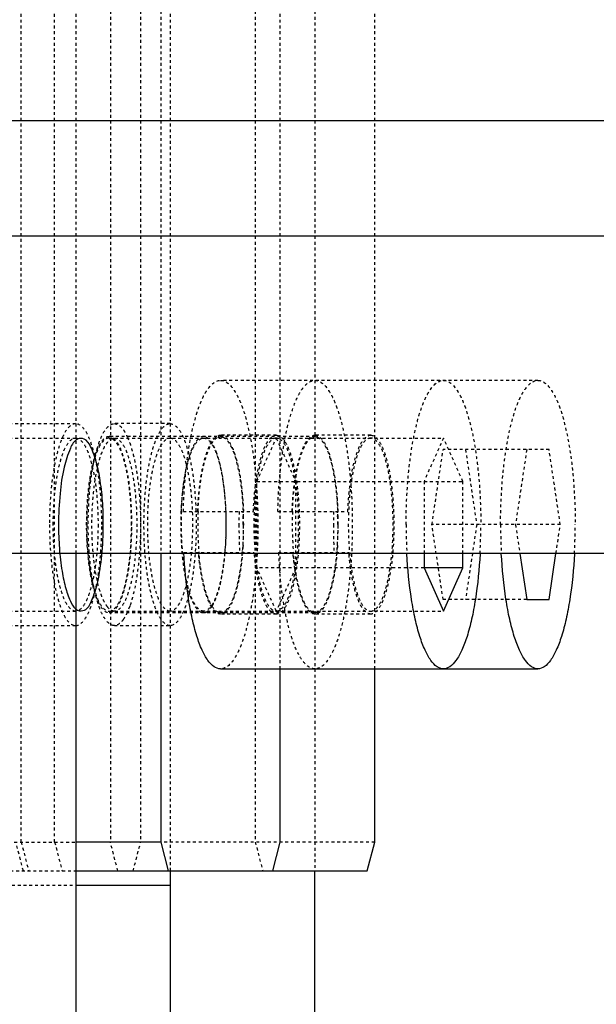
# Model space of a CAD drawing. Header units: millimetres. Extents: x -24622 to 2314, y -1603 to 2287.
# Tile 83 of 236: x -2674 to -2654, y 1404 to 1438. Entities that reach past the tile are written whole.
import ezdxf
from ezdxf.lldxf.tags import DXFTag

# ---------------------------------------------------------------- set-up
doc = ezdxf.new("R2010")
doc.units = ezdxf.units.MM
doc.linetypes.add('HIDDEN', pattern=[0.2, 0.1, -0.1])
doc.layers.add('DEFAULT_2', color=8, linetype='HIDDEN')
tags = doc.linetypes.add('CENTER', pattern=[2, 1.25, -0.25, 0.25, -0.25]).pattern_tags.tags
tags[10:11] = [DXFTag(74, 4), DXFTag(75, 0), DXFTag(340, '0'), DXFTag(46, 1.0), DXFTag(50, 0.0), DXFTag(44, 0.0), DXFTag(45, 0.0)]
tags[8:9] = [DXFTag(74, 4), DXFTag(75, 0), DXFTag(340, '0'), DXFTag(46, 1.0), DXFTag(50, 0.0), DXFTag(44, 0.0), DXFTag(45, 0.0)]
tags[6:7] = [DXFTag(74, 4), DXFTag(75, 0), DXFTag(340, '0'), DXFTag(46, 1.0), DXFTag(50, 0.0), DXFTag(44, 0.0), DXFTag(45, 0.0)]
tags[4:5] = [DXFTag(74, 4), DXFTag(75, 0), DXFTag(340, '0'), DXFTag(46, 1.0), DXFTag(50, 0.0), DXFTag(44, 0.0), DXFTag(45, 0.0)]
doc.dimstyles.new('副本 22', dxfattribs={"dimtxt": 24, "dimasz": 12, "dimexe": 2.1, "dimexo": 2.7, "dimgap": 2, "dimtad": 0, "dimtxsty": 'Standard', "dimblk": 'OPEN30', "dimcen": 0, "dimclrd": 5, "dimclre": 3, "dimclrt": 256, "dimadec": 0, "dimazin": 2, "dimtm": 1e-09, "dimtfac": 0.6, "dimtofl": 0, "dimtmove": 0, "dimatfit": 3, "dimldrblk": 'OPEN30', "dimfxl": 0, "dimtolj": 1, "dimarcsym": 0})

# ---------------------------------------------------------------- blocks, each defined once
blk = doc.blocks.new('_Open30')
at = {"color": 0, "linetype": 'ByBlock', "lineweight": -2}
for p, q in [((-1, 0.2679), (0, 0)), ((0, 0), (-1, -0.2679)), ((0, 0), (-1, 0))]:
    blk.add_line(p, q, dxfattribs=at)
blk = doc.blocks.new('*D99')
at = {"color": 3, "linetype": 'ByBlock', "lineweight": -2}
for p, q in [((-2583.808, 1416.715), (-2583.808, 1275.49)), ((-2663.808, 1317.715), (-2663.808, 1275.49))]:
    blk.add_line(p, q, dxfattribs=at)
at = {"color": 5, "linetype": 'ByBlock', "lineweight": -2}
for p, q in [((-2651.808, 1277.59), (-2643.808, 1277.59)), ((-2595.808, 1277.59), (-2603.808, 1277.59))]:
    blk.add_line(p, q, dxfattribs=at)
at = {"layer": 'Defpoints', "color": 0, "linetype": 'ByBlock'}
for p in [(-2583.808, 1419.415), (-2663.808, 1320.415), (-2663.808, 1277.59)]:
    blk.add_point(p, dxfattribs=at)
at = {"color": 5, "linetype": 'ByBlock', "lineweight": -2, "xscale": 12, "yscale": 12, "zscale": 12, "rotation": 180}
blk.add_blockref('_Open30', (-2663.808, 1277.59), dxfattribs=at)
at = {"color": 5, "linetype": 'ByBlock', "lineweight": -2, "xscale": 12, "yscale": 12, "zscale": 12}
blk.add_blockref('_Open30', (-2583.808, 1277.59), dxfattribs=at)
at = {"linetype": 'ByBlock', "insert": (-2623.808, 1277.59), "char_height": 24, "attachment_point": 5}
blk.add_mtext('\\A1;80', dxfattribs=at)
blk = doc.blocks.new('*D100')
at = {"color": 3, "linetype": 'ByBlock', "lineweight": -2}
for p, q in [((-2933.808, 1416.715), (-2933.808, 1249.472)), ((-2583.808, 1416.715), (-2583.808, 1249.472))]:
    blk.add_line(p, q, dxfattribs=at)
at = {"color": 5, "linetype": 'ByBlock', "lineweight": -2}
for p, q in [((-2921.808, 1251.572), (-2790.808, 1251.572)), ((-2595.808, 1251.572), (-2726.808, 1251.572))]:
    blk.add_line(p, q, dxfattribs=at)
at = {"layer": 'Defpoints', "color": 0, "linetype": 'ByBlock'}
for p in [(-2933.808, 1419.415), (-2583.808, 1419.415), (-2933.808, 1251.572)]:
    blk.add_point(p, dxfattribs=at)
at = {"color": 5, "linetype": 'ByBlock', "lineweight": -2, "xscale": 12, "yscale": 12, "zscale": 12, "rotation": 180}
blk.add_blockref('_Open30', (-2933.808, 1251.572), dxfattribs=at)
at = {"color": 5, "linetype": 'ByBlock', "lineweight": -2, "xscale": 12, "yscale": 12, "zscale": 12}
blk.add_blockref('_Open30', (-2583.808, 1251.572), dxfattribs=at)
at = {"linetype": 'ByBlock', "insert": (-2758.808, 1251.572), "char_height": 24, "attachment_point": 5}
blk.add_mtext('\\A1;350', dxfattribs=at)
blk = doc.blocks.new('*D101')
at = {"color": 5, "linetype": 'ByBlock', "lineweight": -2}
for p, q in [((-2528.335, 1434.415), (-2528.335, 1446.415)), ((-2528.335, 1322.415), (-2528.335, 1422.415))]:
    blk.add_line(p, q, dxfattribs=at)
at = {"color": 3, "linetype": 'ByBlock', "lineweight": -2}
for p, q in [((-2581.108, 1434.415), (-2526.235, 1434.415)), ((-2671.108, 1310.415), (-2526.235, 1310.415))]:
    blk.add_line(p, q, dxfattribs=at)
at = {"layer": 'Defpoints', "color": 0, "linetype": 'ByBlock'}
for p in [(-2583.808, 1434.415), (-2528.335, 1434.415), (-2673.808, 1310.415)]:
    blk.add_point(p, dxfattribs=at)
at = {"color": 5, "linetype": 'ByBlock', "lineweight": -2, "xscale": 12, "yscale": 12, "zscale": 12}
for p, rotation in [((-2528.335, 1434.415), 90), ((-2528.335, 1310.415), 270)]:
    blk.add_blockref('_Open30', p, dxfattribs=dict(at, rotation=rotation))
at = {"linetype": 'ByBlock', "insert": (-2528.335, 1508.415), "char_height": 24, "attachment_point": 5, "rotation": 90}
blk.add_mtext('\\A1;124%%P15', dxfattribs=at)

msp = doc.modelspace()

# ---------------------------------------------------------------- linework, layer by layer
at = {"color": 1, "linetype": 'CENTER', "ltscale": 71.12}
msp.add_line((-2583.808, 1434.415), (-2933.808, 1434.415), dxfattribs=at)
at = {"color": 7, "linetype": 'Continuous'}
for p, q in [((-2583.808, 1430.415), (-2933.808, 1430.415)), ((-2583.808, 1419.415), (-2933.808, 1419.415)), ((-2672.074, 1403.415), (-2672.074, 1419.415)), ((-2669.144, 1419.415), (-2669.144, 1409.415)), ((-2660.019, 1419.415), (-2660.019, 1418.915)), ((-2658.674, 1418.915), (-2658.674, 1419.415)), ((-2656.699, 1419.415), (-2656.46, 1417.817)), ((-2655.684, 1417.817), (-2655.445, 1419.415)), ((-2658.674, 1418.915), (-2660.019, 1418.915)), ((-2660.019, 1418.915), (-2659.346, 1417.415)), ((-2659.346, 1417.415), (-2658.674, 1418.915)), ((-2656.46, 1417.817), (-2655.684, 1417.817)), ((-2667.074, 1415.415), (-2656.072, 1415.415)), ((-2665.003, 1409.415), (-2665.003, 1415.415)), ((-2661.729, 1409.415), (-2661.729, 1415.415)), ((-2669.144, 1409.415), (-2672.074, 1409.415)), ((-2669.144, 1409.415), (-2668.886, 1408.415)), ((-2665.262, 1408.415), (-2665.003, 1409.415)), ((-2661.988, 1408.415), (-2661.729, 1409.415)), ((-2672.074, 1408.415), (-2661.988, 1408.415)), ((-2668.808, 1392.415), (-2668.808, 1408.415)), ((-2663.808, 1320.415), (-2663.808, 1408.415)), ((-2672.074, 1407.915), (-2668.808, 1407.915))]:
    msp.add_line(p, q, dxfattribs=at)
for points, start_tangent, end_tangent in [([(-2671.137, 1420.415), (-2671.166, 1421.235), (-2671.26, 1422.033), (-2671.391, 1422.634), (-2671.58, 1423.125), (-2671.797, 1423.382), (-2672.037, 1423.377), (-2672.28, 1423.061), (-2672.495, 1422.403), (-2672.638, 1421.491), (-2672.69, 1420.415)], (0, 1), (0, -1)), ([(-2672.69, 1420.415), (-2672.66, 1419.596), (-2672.567, 1418.798), (-2672.436, 1418.197), (-2672.247, 1417.706), (-2672.03, 1417.449), (-2671.79, 1417.453), (-2671.547, 1417.77), (-2671.332, 1418.428), (-2671.189, 1419.34), (-2671.137, 1420.415)], (0, -1), (0, 1)), ([(-2667.073, 1415.415), (-2667.295, 1415.489), (-2667.51, 1415.708), (-2667.712, 1416.065), (-2667.895, 1416.552), (-2668.054, 1417.152), (-2668.184, 1417.848), (-2668.343, 1419.445)], (-1, -0.00068), (-0.051116, 0.998693)), ([(-2659.346, 1415.416), (-2659.567, 1415.488), (-2659.78, 1415.705), (-2659.981, 1416.059), (-2660.164, 1416.54), (-2660.323, 1417.134), (-2660.453, 1417.823), (-2660.614, 1419.407)], (-1, 0), (-0.053132, 0.998588)), ([(-2658.079, 1419.407), (-2658.24, 1417.823), (-2658.37, 1417.134), (-2658.529, 1416.54), (-2658.712, 1416.059), (-2658.913, 1415.705), (-2659.126, 1415.488), (-2659.346, 1415.416)], (-0.053132, -0.998588), (-1, 0)), ([(-2656.072, 1415.416), (-2656.292, 1415.488), (-2656.506, 1415.705), (-2656.707, 1416.059), (-2656.89, 1416.54), (-2657.049, 1417.134), (-2657.179, 1417.823), (-2657.34, 1419.407)], (-1, 0), (-0.053132, 0.998588)), ([(-2654.805, 1419.407), (-2654.966, 1417.823), (-2655.096, 1417.134), (-2655.255, 1416.54), (-2655.437, 1416.059), (-2655.638, 1415.705), (-2655.852, 1415.488), (-2656.072, 1415.416)], (-0.053132, -0.998588), (-1, 0))]:
    msp.add_spline(points, degree=3, dxfattribs=dict(at, start_tangent=start_tangent, end_tangent=end_tangent))
at = {"layer": 'DEFAULT_2', "color": 8, "linetype": 'HIDDEN'}
for p, q in [((-2668.808, 1408.415), (-2668.808, 1460.415)), ((-2663.808, 1460.415), (-2663.808, 1408.415)), ((-2673.984, 1409.415), (-2673.984, 1459.415)), ((-2672.825, 1409.415), (-2672.825, 1459.415)), ((-2670.893, 1459.415), (-2670.893, 1409.415)), ((-2669.843, 1459.415), (-2669.843, 1409.415)), ((-2665.87, 1459.415), (-2665.87, 1409.415)), ((-2665.003, 1415.415), (-2665.003, 1453.415)), ((-2661.729, 1415.415), (-2661.729, 1453.415)), ((-2672.074, 1419.415), (-2672.074, 1449.415)), ((-2669.144, 1449.415), (-2669.144, 1419.415)), ((-2656.072, 1425.415), (-2667.074, 1425.415)), ((-2674.994, 1423.915), (-2672.097, 1423.915)), ((-2668.822, 1423.915), (-2670.754, 1423.915)), ((-2674.994, 1423.415), (-2672.097, 1423.415)), ((-2663.8, 1423.465), (-2670.938, 1423.465)), ((-2670.938, 1423.415), (-2659.346, 1423.415)), ((-2670.855, 1423.449), (-2670.915, 1423.464)), ((-2670.302, 1423.449), (-2670.222, 1423.247)), ((-2667.581, 1423.449), (-2667.641, 1423.464)), ((-2665.142, 1423.515), (-2667.074, 1423.515)), ((-2665.814, 1421.915), (-2665.142, 1423.415)), ((-2665.142, 1423.415), (-2664.47, 1421.915)), ((-2661.868, 1423.515), (-2663.8, 1423.515)), ((-2659.346, 1423.415), (-2660.019, 1421.915)), ((-2658.674, 1421.915), (-2659.346, 1423.415)), ((-2659.746, 1420.415), (-2659.358, 1423.014)), ((-2655.684, 1423.014), (-2659.358, 1423.014)), ((-2658.582, 1423.014), (-2658.194, 1420.415)), ((-2656.46, 1423.014), (-2656.849, 1420.415)), ((-2655.296, 1420.415), (-2655.684, 1423.014)), ((-2665.814, 1421.915), (-2658.674, 1421.915)), ((-2665.814, 1418.915), (-2665.814, 1421.915)), ((-2664.47, 1421.915), (-2664.47, 1418.915)), ((-2660.019, 1421.915), (-2660.019, 1419.415)), ((-2658.674, 1419.415), (-2658.674, 1421.915)), ((-2668.363, 1420.865), (-2665.936, 1420.865)), ((-2665.088, 1420.865), (-2662.662, 1420.865)), ((-2655.296, 1420.415), (-2659.746, 1420.415)), ((-2659.358, 1417.817), (-2659.746, 1420.415)), ((-2658.194, 1420.415), (-2658.582, 1417.817)), ((-2656.849, 1420.415), (-2656.699, 1419.415)), ((-2655.445, 1419.415), (-2655.296, 1420.415)), ((-2668.343, 1419.445), (-2665.904, 1419.445)), ((-2665.069, 1419.445), (-2662.63, 1419.445)), ((-2660.019, 1418.915), (-2665.814, 1418.915)), ((-2665.142, 1417.415), (-2665.814, 1418.915)), ((-2664.47, 1418.915), (-2665.142, 1417.415)), ((-2670.222, 1417.584), (-2670.302, 1417.382)), ((-2667.419, 1417.515), (-2667.366, 1417.59)), ((-2656.46, 1417.817), (-2659.358, 1417.817)), ((-2674.994, 1417.415), (-2672.097, 1417.415)), ((-2670.938, 1417.415), (-2659.346, 1417.415)), ((-2670.938, 1417.365), (-2663.8, 1417.365)), ((-2665.142, 1417.315), (-2667.074, 1417.315)), ((-2661.868, 1417.315), (-2663.8, 1417.315)), ((-2674.994, 1416.915), (-2672.097, 1416.915)), ((-2670.754, 1416.915), (-2668.822, 1416.915)), ((-2678.224, 1409.415), (-2672.074, 1409.415)), ((-2673.908, 1408.415), (-2674.167, 1409.415)), ((-2673.984, 1409.415), (-2673.725, 1408.415)), ((-2672.825, 1409.415), (-2672.566, 1408.415)), ((-2670.634, 1408.415), (-2670.893, 1409.415)), ((-2670.102, 1408.415), (-2669.843, 1409.415)), ((-2661.729, 1409.415), (-2669.144, 1409.415)), ((-2665.87, 1409.415), (-2665.611, 1408.415)), ((-2701.16, 1408.415), (-2672.074, 1408.415)), ((-2674.702, 1407.915), (-2672.074, 1407.915))]:
    msp.add_line(p, q, dxfattribs=at)
for centre, radius, start, end in [((-2670.938, 1423.262), 0.203, 83.6649, 89.9846), ((-2667.663, 1423.262), 0.203, 83.6649, 89.9846), ((-2657.227, 1420.414), 11.213, 177.6527, 184.7362), ((-2656.498, 1420.414), 11.366, 177.6937, 184.8941), ((-2678.239, 1420.414), 11.365, 355.1055, 2.3063), ((-2647.19, 1420.416), 19.246, 178.6615, 180.0012), ((-2677.943, 1420.416), 11.658, 0.0268, 2.2621), ((-2677.96, 1420.421), 11.688, 1.2815, 2.2433), ((-2678.173, 1420.417), 11.901, 359.9791, 1.2802), ((-2653.224, 1420.414), 11.366, 177.6937, 184.8941), ((-2643.916, 1420.416), 19.246, 178.6615, 180.0012), ((-2674.668, 1420.416), 11.658, 0.0268, 2.2621), ((-2674.686, 1420.421), 11.688, 1.2815, 2.2433), ((-2674.898, 1420.417), 11.901, 359.9791, 1.2802), ((-2647.51, 1420.41), 18.926, 179.983, 182.9208), ((-2677.902, 1420.409), 11.63, 356.4422, 0.015), ((-2644.236, 1420.41), 18.926, 179.983, 182.9208), ((-2674.628, 1420.409), 11.63, 356.4422, 0.015), ((-2641.669, 1420.412), 18.972, 179.9894, 183.0361), ((-2677.024, 1420.412), 18.972, 356.9639, 0.0106), ((-2638.395, 1420.412), 18.972, 179.9894, 183.0361), ((-2673.75, 1420.412), 18.972, 356.9639, 0.0106), ((-2658.513, 1420.32), 9.924, 184.8063, 185.1104), ((-2676.389, 1420.319), 10.101, 354.9629, 355.1849), ((-2647.859, 1420.318), 17.233, 182.9018, 185.3704), ((-2673.115, 1420.319), 10.101, 354.9629, 355.1849)]:
    msp.add_arc(centre, radius, start, end, dxfattribs=at)
for points, start_tangent, end_tangent in [([(-2668.363, 1420.865), (-2668.233, 1422.636), (-2668.108, 1423.422), (-2667.947, 1424.106), (-2667.756, 1424.664), (-2667.652, 1424.889), (-2667.542, 1425.076), (-2667.074, 1425.415)], (0.023382, 0.999727), (1, 0.000711)), ([(-2667.074, 1425.415), (-2666.579, 1425.035), (-2666.464, 1424.826), (-2666.355, 1424.574), (-2666.159, 1423.952), (-2665.998, 1423.195), (-2665.879, 1422.331), (-2665.805, 1421.393), (-2665.78, 1420.417), (-2665.805, 1419.442), (-2665.878, 1418.504), (-2665.998, 1417.639), (-2666.159, 1416.881), (-2666.355, 1416.259), (-2666.463, 1416.007), (-2666.578, 1415.797), (-2667.073, 1415.415)], (1, 0.000711), (-1, -0.00068)), ([(-2664.842, 1423.381), (-2664.635, 1424.233), (-2664.384, 1424.877), (-2664.245, 1425.11), (-2664.1, 1425.279), (-2663.951, 1425.381), (-2663.8, 1425.415)], (0.187274, 0.982308), (1, 0.000711)), ([(-2663.8, 1425.415), (-2663.305, 1425.035), (-2663.19, 1424.826), (-2663.081, 1424.574), (-2662.885, 1423.952), (-2662.724, 1423.195), (-2662.604, 1422.331), (-2662.531, 1421.393), (-2662.506, 1420.417), (-2662.53, 1419.442), (-2662.604, 1418.504), (-2662.723, 1417.639), (-2662.884, 1416.881), (-2663.08, 1416.259), (-2663.189, 1416.007), (-2663.304, 1415.797), (-2663.799, 1415.415)], (1, 0.000711), (-1, -0.00068)), ([(-2660.641, 1420.415), (-2660.616, 1421.39), (-2660.542, 1422.329), (-2660.422, 1423.193), (-2660.262, 1423.951), (-2660.065, 1424.573), (-2659.957, 1424.825), (-2659.842, 1425.035), (-2659.346, 1425.415)], (0, 1), (1, 0)), ([(-2659.346, 1425.415), (-2658.851, 1425.035), (-2658.736, 1424.825), (-2658.628, 1424.573), (-2658.431, 1423.951), (-2658.27, 1423.193), (-2658.151, 1422.329), (-2658.077, 1421.39), (-2658.052, 1420.415)], (1, 0), (0, -1)), ([(-2657.366, 1420.415), (-2657.341, 1421.39), (-2657.268, 1422.329), (-2657.148, 1423.193), (-2656.987, 1423.951), (-2656.791, 1424.573), (-2656.682, 1424.825), (-2656.567, 1425.035), (-2656.072, 1425.415)], (0, 1), (1, 0)), ([(-2656.072, 1425.415), (-2655.577, 1425.035), (-2655.462, 1424.825), (-2655.353, 1424.573), (-2655.157, 1423.951), (-2654.996, 1423.193), (-2654.877, 1422.329), (-2654.803, 1421.39), (-2654.778, 1420.415)], (1, 0), (0, -1)), ([(-2672.097, 1423.915), (-2672.443, 1423.649), (-2672.6, 1423.326), (-2672.737, 1422.89), (-2672.85, 1422.36), (-2672.934, 1421.755), (-2673.003, 1420.415)], (-1, 0), (0, -1)), ([(-2671.191, 1420.415), (-2671.26, 1421.755), (-2671.344, 1422.36), (-2671.456, 1422.89), (-2671.593, 1423.326), (-2671.75, 1423.649), (-2672.097, 1423.915)], (0, 1), (-1, 0)), ([(-2670.754, 1416.915), (-2671.101, 1417.182), (-2671.258, 1417.505), (-2671.395, 1417.941), (-2671.508, 1418.471), (-2671.591, 1419.076), (-2671.66, 1420.415), (-2671.591, 1421.755), (-2671.508, 1422.36), (-2671.395, 1422.89), (-2671.258, 1423.326), (-2671.101, 1423.649), (-2670.754, 1423.915)], (-1, 0), (1, 0)), ([(-2670.754, 1423.915), (-2670.673, 1423.901), (-2670.435, 1423.69)], (1, 0), (0.565884, -0.824485)), ([(-2668.822, 1416.915), (-2669.169, 1417.182), (-2669.326, 1417.505), (-2669.463, 1417.941), (-2669.576, 1418.471), (-2669.659, 1419.076), (-2669.728, 1420.415), (-2669.659, 1421.755), (-2669.576, 1422.36), (-2669.463, 1422.89), (-2669.326, 1423.326), (-2669.169, 1423.649), (-2668.822, 1423.915)], (-1, 0), (1, 0)), ([(-2668.822, 1423.915), (-2668.476, 1423.649), (-2668.319, 1423.326), (-2668.182, 1422.89), (-2668.069, 1422.36), (-2667.986, 1421.755), (-2667.917, 1420.415), (-2667.986, 1419.076), (-2668.069, 1418.471), (-2668.182, 1417.941), (-2668.319, 1417.505), (-2668.476, 1417.182), (-2668.822, 1416.915)], (1, 0), (-1, 0)), ([(-2672.873, 1420.415), (-2672.814, 1421.564), (-2672.742, 1422.082), (-2672.646, 1422.537), (-2672.528, 1422.91), (-2672.394, 1423.187), (-2672.097, 1423.415)], (0, 1), (1, 0)), ([(-2672.097, 1423.415), (-2671.8, 1423.187), (-2671.665, 1422.91), (-2671.548, 1422.537), (-2671.451, 1422.082), (-2671.379, 1421.564), (-2671.32, 1420.415)], (1, 0), (0, -1)), ([(-2670.938, 1423.465), (-2671.24, 1423.233), (-2671.376, 1422.951), (-2671.496, 1422.572), (-2671.594, 1422.11), (-2671.667, 1421.583), (-2671.727, 1420.415), (-2671.667, 1419.248), (-2671.594, 1418.721), (-2671.496, 1418.259), (-2671.376, 1417.879), (-2671.24, 1417.598), (-2670.938, 1417.365)], (-1, 0), (1, 0)), ([(-2670.938, 1423.415), (-2671.235, 1423.187), (-2671.369, 1422.91), (-2671.487, 1422.537), (-2671.583, 1422.082), (-2671.655, 1421.564), (-2671.714, 1420.415)], (-1, 0), (0, -1)), ([(-2670.994, 1417.562), (-2671.113, 1417.754), (-2671.222, 1418.019), (-2671.398, 1418.738), (-2671.504, 1419.639), (-2671.529, 1420.624), (-2671.469, 1421.587), (-2671.331, 1422.422), (-2671.131, 1423.039), (-2671.014, 1423.243), (-2670.889, 1423.37)], (-0.623489, 0.781832), (0.8262, 0.563377)), ([(-2670.161, 1420.415), (-2670.22, 1421.564), (-2670.292, 1422.082), (-2670.389, 1422.537), (-2670.506, 1422.91), (-2670.64, 1423.187), (-2670.938, 1423.415)], (0, 1), (-1, 0)), ([(-2670.889, 1423.37), (-2670.856, 1423.39), (-2670.754, 1423.415)], (0.8262, 0.563377), (1, 0)), ([(-2670.694, 1417.515), (-2670.57, 1417.716), (-2670.457, 1417.996), (-2670.276, 1418.754), (-2670.17, 1419.703), (-2670.153, 1420.734), (-2670.225, 1421.728), (-2670.379, 1422.571), (-2670.598, 1423.168), (-2670.723, 1423.351), (-2670.855, 1423.449)], (0.623489, 0.781832), (-0.925792, 0.378033)), ([(-2670.754, 1423.415), (-2670.457, 1423.187), (-2670.323, 1422.91), (-2670.205, 1422.537), (-2670.109, 1422.082), (-2670.037, 1421.563), (-2669.978, 1420.415), (-2670.037, 1419.267), (-2670.109, 1418.749), (-2670.205, 1418.294), (-2670.323, 1417.921), (-2670.457, 1417.644), (-2670.754, 1417.415)], (1, 0), (-1, 0)), ([(-2670.435, 1423.69), (-2670.401, 1423.638), (-2670.302, 1423.449)], (0.565884, -0.824485), (0.410164, -0.912012)), ([(-2668.822, 1417.415), (-2669.12, 1417.644), (-2669.254, 1417.921), (-2669.371, 1418.294), (-2669.468, 1418.749), (-2669.54, 1419.267), (-2669.599, 1420.415), (-2669.54, 1421.563), (-2669.468, 1422.082), (-2669.371, 1422.537), (-2669.254, 1422.91), (-2669.12, 1423.187), (-2668.822, 1423.415)], (-1, 0), (1, 0)), ([(-2668.822, 1423.415), (-2668.525, 1423.187), (-2668.391, 1422.91), (-2668.273, 1422.537), (-2668.177, 1422.082), (-2668.105, 1421.563), (-2668.046, 1420.415), (-2668.105, 1419.267), (-2668.177, 1418.749), (-2668.273, 1418.294), (-2668.391, 1417.921), (-2668.525, 1417.644), (-2668.822, 1417.415)], (1, 0), (-1, 0)), ([(-2667.663, 1423.465), (-2667.965, 1423.233), (-2668.102, 1422.951), (-2668.222, 1422.572), (-2668.32, 1422.11), (-2668.393, 1421.583), (-2668.453, 1420.415), (-2668.393, 1419.248), (-2668.32, 1418.721), (-2668.222, 1418.259), (-2668.102, 1417.879), (-2667.965, 1417.598), (-2667.663, 1417.365)], (-1, 0), (1, 0)), ([(-2668.431, 1420.873), (-2668.342, 1421.874), (-2668.169, 1422.693), (-2668.057, 1423.001), (-2667.933, 1423.229), (-2667.663, 1423.415)], (0.039958, 0.999201), (1, 0)), ([(-2667.868, 1420.865), (-2667.777, 1421.907), (-2667.599, 1422.761), (-2667.483, 1423.083), (-2667.354, 1423.321), (-2667.074, 1423.515)], (0.037945, 0.99928), (1, 0.000477)), ([(-2667.854, 1420.871), (-2667.775, 1421.82), (-2667.62, 1422.619), (-2667.406, 1423.182), (-2667.284, 1423.355), (-2667.157, 1423.448)], (0.039075, 0.999236), (0.924957, 0.380071)), ([(-2667.663, 1423.415), (-2667.366, 1423.187), (-2667.232, 1422.91), (-2667.114, 1422.537), (-2667.018, 1422.082), (-2666.946, 1421.563), (-2666.887, 1420.415), (-2666.946, 1419.267), (-2667.018, 1418.749), (-2667.114, 1418.294), (-2667.232, 1417.921), (-2667.366, 1417.644), (-2667.663, 1417.415)], (1, 0), (-1, 0)), ([(-2667.366, 1423.241), (-2667.418, 1423.314), (-2667.581, 1423.449)], (-0.536661, 0.843798), (-0.925792, 0.378033)), ([(-2667.157, 1423.448), (-2667.074, 1423.465)], (0.924957, 0.380071), (1, 0)), ([(-2667.074, 1423.515), (-2667.028, 1423.51), (-2666.89, 1423.433)], (1, 0.000477), (0.738857, -0.673862)), ([(-2667.074, 1423.465), (-2666.991, 1423.448)], (1, 0), (0.925055, -0.379834)), ([(-2666.991, 1423.448), (-2666.864, 1423.355), (-2666.742, 1423.183), (-2666.529, 1422.621), (-2666.374, 1421.824), (-2666.294, 1420.876)], (0.925055, -0.379834), (0.039538, -0.999218)), ([(-2666.89, 1423.433), (-2666.669, 1423.092), (-2666.484, 1422.516), (-2666.351, 1421.756), (-2666.281, 1420.879)], (0.738857, -0.673862), (0.03916, -0.999233)), ([(-2665.936, 1420.865), (-2665.845, 1421.907), (-2665.667, 1422.761), (-2665.551, 1423.083), (-2665.422, 1423.321), (-2665.142, 1423.515)], (0.037945, 0.99928), (1, 0.000477)), ([(-2665.142, 1423.415), (-2665.439, 1423.187), (-2665.573, 1422.91), (-2665.691, 1422.537), (-2665.788, 1422.082), (-2665.859, 1421.564), (-2665.919, 1420.415)], (-1, -0.000001), (0, -1)), ([(-2665.142, 1423.515), (-2664.835, 1423.28), (-2664.696, 1422.993), (-2664.575, 1422.608), (-2664.475, 1422.138), (-2664.401, 1421.603), (-2664.34, 1420.417), (-2664.401, 1419.23), (-2664.475, 1418.694), (-2664.574, 1418.224), (-2664.696, 1417.839), (-2664.835, 1417.552), (-2665.142, 1417.315)], (1, 0.000477), (-1, -0.000987)), ([(-2664.366, 1420.415), (-2664.425, 1421.564), (-2664.496, 1422.082), (-2664.593, 1422.537), (-2664.711, 1422.91), (-2664.845, 1423.187), (-2665.142, 1423.415)], (0, 1), (-1, -0.000001)), ([(-2665.003, 1422.251), (-2664.97, 1422.548), (-2664.842, 1423.381)], (0.101545, 0.994831), (0.187274, 0.982308)), ([(-2664.593, 1420.865), (-2664.503, 1421.907), (-2664.324, 1422.761), (-2664.208, 1423.083), (-2664.08, 1423.321), (-2663.8, 1423.515)], (0.037945, 0.99928), (1, 0.000477)), ([(-2664.58, 1420.871), (-2664.5, 1421.82), (-2664.345, 1422.619), (-2664.132, 1423.182), (-2664.01, 1423.355), (-2663.883, 1423.448)], (0.039075, 0.999236), (0.924957, 0.380071)), ([(-2663.883, 1423.448), (-2663.8, 1423.465)], (0.924957, 0.380071), (1, 0)), ([(-2663.8, 1423.515), (-2663.753, 1423.51), (-2663.615, 1423.433)], (1, 0.000477), (0.738857, -0.673862)), ([(-2663.8, 1423.465), (-2663.717, 1423.448)], (1, 0), (0.925055, -0.379834)), ([(-2663.717, 1423.448), (-2663.589, 1423.355), (-2663.468, 1423.183), (-2663.254, 1422.621), (-2663.099, 1421.824), (-2663.019, 1420.876)], (0.925055, -0.379834), (0.039538, -0.999218)), ([(-2663.615, 1423.433), (-2663.395, 1423.092), (-2663.21, 1422.516), (-2663.076, 1421.756), (-2663.006, 1420.879)], (0.738857, -0.673862), (0.03916, -0.999233)), ([(-2662.662, 1420.865), (-2662.571, 1421.907), (-2662.392, 1422.761), (-2662.277, 1423.083), (-2662.148, 1423.321), (-2661.868, 1423.515)], (0.037945, 0.99928), (1, 0.000477)), ([(-2661.868, 1423.415), (-2662.165, 1423.187), (-2662.299, 1422.91), (-2662.417, 1422.537), (-2662.513, 1422.082), (-2662.585, 1421.563), (-2662.644, 1420.415), (-2662.585, 1419.267), (-2662.513, 1418.749), (-2662.417, 1418.294), (-2662.299, 1417.921), (-2662.165, 1417.644), (-2661.868, 1417.415)], (-1, 0), (1, 0)), ([(-2661.868, 1423.515), (-2661.561, 1423.28), (-2661.422, 1422.993), (-2661.301, 1422.608), (-2661.201, 1422.138), (-2661.127, 1421.603), (-2661.065, 1420.417), (-2661.126, 1419.23), (-2661.2, 1418.694), (-2661.3, 1418.224), (-2661.422, 1417.839), (-2661.56, 1417.552), (-2661.867, 1417.315)], (1, 0.000477), (-1, -0.000987)), ([(-2661.868, 1417.415), (-2661.571, 1417.644), (-2661.436, 1417.921), (-2661.319, 1418.294), (-2661.222, 1418.749), (-2661.15, 1419.267), (-2661.091, 1420.415), (-2661.15, 1421.563), (-2661.222, 1422.082), (-2661.319, 1422.537), (-2661.436, 1422.91), (-2661.571, 1423.187), (-2661.868, 1423.415)], (1, 0), (-1, 0)), ([(-2670.222, 1423.247), (-2670.065, 1422.688), (-2669.947, 1422.004), (-2669.848, 1420.415), (-2669.947, 1418.827), (-2670.065, 1418.142), (-2670.222, 1417.584)], (0.33547, -0.942051), (-0.33547, -0.942051)), ([(-2667.199, 1422.883), (-2667.239, 1422.987), (-2667.366, 1423.241)], (-0.33547, 0.942051), (-0.536661, 0.843798)), ([(-2666.883, 1420.871), (-2666.989, 1422), (-2667.199, 1422.883)], (-0.03908, 0.999236), (-0.33547, 0.942051)), ([(-2665.088, 1420.865), (-2665.077, 1421.219), (-2665.003, 1422.251)], (0.023382, 0.999727), (0.101545, 0.994831)), ([(-2673.003, 1420.415), (-2672.934, 1419.076), (-2672.85, 1418.471), (-2672.737, 1417.941), (-2672.6, 1417.505), (-2672.443, 1417.182), (-2672.097, 1416.915)], (0, -1), (1, 0)), ([(-2672.097, 1417.415), (-2672.394, 1417.644), (-2672.528, 1417.921), (-2672.646, 1418.294), (-2672.742, 1418.749), (-2672.814, 1419.267), (-2672.873, 1420.415)], (-1, 0), (0, 1)), ([(-2672.097, 1416.915), (-2671.75, 1417.182), (-2671.593, 1417.505), (-2671.456, 1417.941), (-2671.344, 1418.471), (-2671.26, 1419.076), (-2671.191, 1420.415)], (1, 0), (0, 1)), ([(-2671.32, 1420.415), (-2671.379, 1419.267), (-2671.451, 1418.749), (-2671.548, 1418.294), (-2671.665, 1417.921), (-2671.8, 1417.644), (-2672.097, 1417.415)], (0, -1), (-1, 0)), ([(-2671.714, 1420.415), (-2671.655, 1419.267), (-2671.583, 1418.749), (-2671.487, 1418.294), (-2671.369, 1417.921), (-2671.235, 1417.644), (-2670.938, 1417.415)], (0, -1), (1, 0)), ([(-2670.938, 1417.415), (-2670.64, 1417.644), (-2670.506, 1417.921), (-2670.389, 1418.294), (-2670.292, 1418.749), (-2670.22, 1419.267), (-2670.161, 1420.415)], (1, 0), (0, 1)), ([(-2666.285, 1420.422), (-2666.287, 1420.18), (-2666.323, 1419.471)], (0.000531, -1), (-0.083944, -0.99647)), ([(-2665.919, 1420.415), (-2665.859, 1419.267), (-2665.788, 1418.749), (-2665.691, 1418.294), (-2665.573, 1417.921), (-2665.439, 1417.644), (-2665.142, 1417.415)], (0, -1), (1, 0.000001)), ([(-2665.142, 1417.415), (-2664.845, 1417.644), (-2664.711, 1417.921), (-2664.593, 1418.294), (-2664.496, 1418.749), (-2664.425, 1419.267), (-2664.366, 1420.415)], (1, 0.000001), (0, 1)), ([(-2663.01, 1420.422), (-2663.013, 1420.18), (-2663.049, 1419.471)], (0.000531, -1), (-0.083944, -0.99647)), ([(-2666.294, 1419.688), (-2666.378, 1418.872), (-2666.518, 1418.181), (-2666.702, 1417.668), (-2666.916, 1417.376)], (-0.062395, -0.998052), (-0.790733, -0.612161)), ([(-2663.02, 1419.688), (-2663.104, 1418.872), (-2663.244, 1418.181), (-2663.428, 1417.668), (-2663.642, 1417.376)], (-0.062395, -0.998052), (-0.790733, -0.612161)), ([(-2667.663, 1417.415), (-2667.9, 1417.558), (-2668.011, 1417.733), (-2668.114, 1417.972), (-2668.206, 1418.27), (-2668.285, 1418.619), (-2668.397, 1419.436)], (-1, 0), (-0.089082, 0.996024)), ([(-2667.074, 1417.315), (-2667.321, 1417.466), (-2667.437, 1417.651), (-2667.544, 1417.903), (-2667.64, 1418.217), (-2667.722, 1418.585), (-2667.836, 1419.445)], (-1, -0.000987), (-0.084959, 0.996384)), ([(-2667.157, 1417.382), (-2667.375, 1417.596), (-2667.568, 1418.036), (-2667.721, 1418.67), (-2667.822, 1419.444)], (-0.925055, 0.379834), (-0.086655, 0.996238)), ([(-2667.199, 1417.948), (-2667.027, 1418.61), (-2666.915, 1419.444)], (0.33547, 0.942051), (0.086658, 0.996238)), ([(-2666.327, 1419.432), (-2666.428, 1418.662), (-2666.581, 1418.033), (-2666.774, 1417.594), (-2666.991, 1417.383)], (-0.087805, -0.996138), (-0.924957, -0.380071)), ([(-2665.142, 1417.315), (-2665.389, 1417.466), (-2665.505, 1417.651), (-2665.612, 1417.903), (-2665.708, 1418.217), (-2665.79, 1418.585), (-2665.904, 1419.445)], (-1, -0.000987), (-0.084959, 0.996384)), ([(-2663.799, 1417.315), (-2664.047, 1417.466), (-2664.163, 1417.651), (-2664.27, 1417.903), (-2664.365, 1418.217), (-2664.447, 1418.585), (-2664.562, 1419.445)], (-1, -0.000987), (-0.084959, 0.996384)), ([(-2663.883, 1417.382), (-2664.1, 1417.596), (-2664.294, 1418.036), (-2664.447, 1418.67), (-2664.548, 1419.444)], (-0.925055, 0.379834), (-0.086655, 0.996238)), ([(-2663.052, 1419.432), (-2663.154, 1418.662), (-2663.307, 1418.033), (-2663.5, 1417.594), (-2663.717, 1417.383)], (-0.087805, -0.996138), (-0.924957, -0.380071)), ([(-2661.867, 1417.315), (-2662.115, 1417.466), (-2662.231, 1417.651), (-2662.338, 1417.903), (-2662.434, 1418.217), (-2662.515, 1418.585), (-2662.63, 1419.445)], (-1, -0.000987), (-0.084959, 0.996384)), ([(-2664.84, 1417.444), (-2664.893, 1417.74), (-2665.016, 1418.705)], (-0.18789, 0.98219), (-0.093809, 0.99559)), ([(-2667.366, 1417.59), (-2667.322, 1417.665), (-2667.199, 1417.948)], (0.536687, 0.843781), (0.33547, 0.942051)), ([(-2670.754, 1417.415), (-2670.815, 1417.425), (-2670.994, 1417.562)], (-1, 0), (-0.623489, 0.781832)), ([(-2670.938, 1417.365), (-2670.855, 1417.382)], (1, 0), (0.925792, 0.378033)), ([(-2670.855, 1417.382), (-2670.814, 1417.403), (-2670.694, 1417.515)], (0.925792, 0.378033), (0.623489, 0.781832)), ([(-2670.302, 1417.382), (-2670.335, 1417.314), (-2670.435, 1417.141)], (-0.410164, -0.912012), (-0.565884, -0.824485)), ([(-2667.663, 1417.365), (-2667.581, 1417.382)], (1, 0), (0.925792, 0.378033)), ([(-2667.581, 1417.382), (-2667.54, 1417.403), (-2667.419, 1417.515)], (0.925792, 0.378033), (0.623489, 0.781832)), ([(-2667.074, 1417.365), (-2667.157, 1417.382)], (-1, 0), (-0.925055, 0.379834)), ([(-2666.991, 1417.383), (-2667.074, 1417.365)], (-0.924957, -0.380071), (-1, 0)), ([(-2666.916, 1417.376), (-2666.955, 1417.35), (-2667.074, 1417.315)], (-0.790733, -0.612161), (-1, -0.000987)), ([(-2664.355, 1415.899), (-2664.622, 1416.556), (-2664.84, 1417.444)], (-0.478737, 0.877959), (-0.18789, 0.98219)), ([(-2663.8, 1417.365), (-2663.883, 1417.382)], (-1, 0), (-0.925055, 0.379834)), ([(-2663.717, 1417.383), (-2663.8, 1417.365)], (-0.924957, -0.380071), (-1, 0)), ([(-2663.642, 1417.376), (-2663.681, 1417.35), (-2663.799, 1417.315)], (-0.790733, -0.612161), (-1, -0.000987)), ([(-2670.435, 1417.141), (-2670.512, 1417.043), (-2670.754, 1416.915)], (-0.565884, -0.824485), (-1, 0)), ([(-2663.799, 1415.415), (-2663.942, 1415.446), (-2664.153, 1415.606), (-2664.355, 1415.899)], (-1, -0.00068), (-0.478737, 0.877959))]:
    msp.add_spline(points, degree=3, dxfattribs=dict(at, start_tangent=start_tangent, end_tangent=end_tangent))

# ---------------------------------------------------------------- dimensions: what is measured, and where the dimension line sits
at = {"color": 5, "linetype": 'ByBlock'}
dim = msp.add_linear_dim(base=(-2528.335, 1434.415), p1=(-2673.808, 1310.415), p2=(-2583.808, 1434.415), angle=90, text='<>%%P15', dimstyle='副本 22', dxfattribs=at)
dim.commit()
dim.dimension.update_dxf_attribs({"geometry": '*D101', "text_midpoint": (-2528.335, 1508.415)})
dim = msp.add_linear_dim(base=(-2933.808, 1251.572), p1=(-2583.808, 1419.415), p2=(-2933.808, 1419.415), dimstyle='副本 22', dxfattribs=at)
dim.commit()
dim.dimension.update_dxf_attribs({"geometry": '*D100', "text_midpoint": (-2758.808, 1251.572)})
dim = msp.add_linear_dim(base=(-2663.808, 1277.59), p1=(-2583.808, 1419.415), p2=(-2663.808, 1320.415), dimstyle='副本 22', dxfattribs=at)
dim.commit()
dim.dimension.update_dxf_attribs({"geometry": '*D99', "text_midpoint": (-2623.808, 1277.59), "dimtype": 160})

doc.saveas('drawing.dxf')
